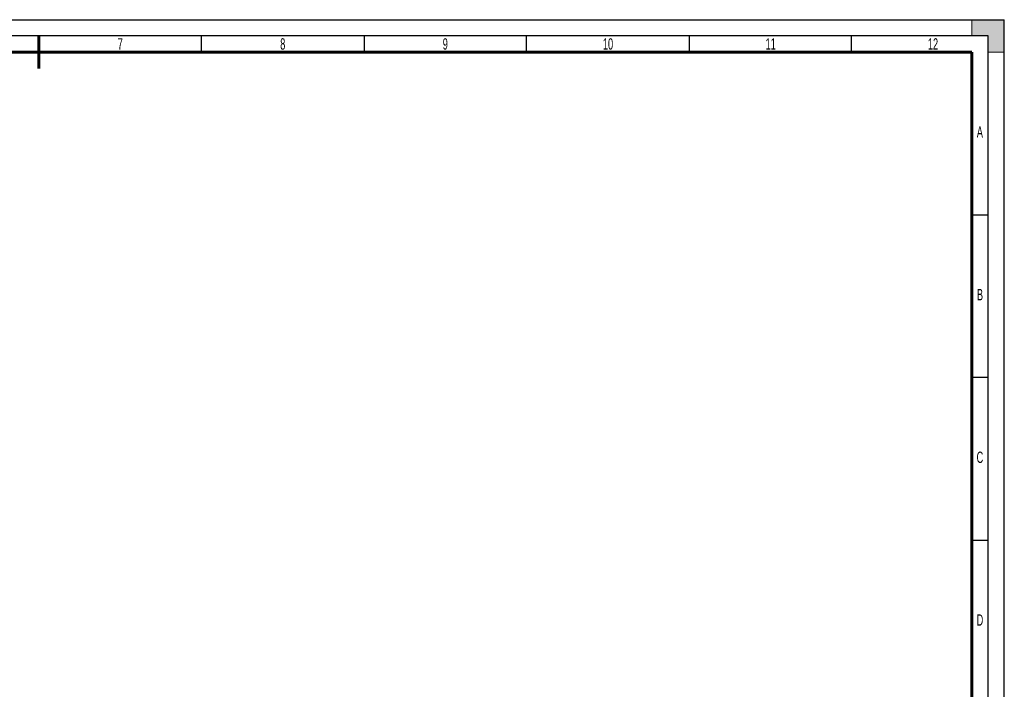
# Model space of a CAD drawing. Header units: millimetres. Extents: x 0 to 594, y 0 to 420.
# Tile 3 of 3: x 291 to 594, y 214 to 420. Entities that reach past the tile are written whole.
import ezdxf

# ---------------------------------------------------------------- set-up
doc = ezdxf.new("R2010")
doc.units = ezdxf.units.MM
doc.layers.add('BORDER', color=7, linetype='Continuous')
doc.layers.add('TRIM', color=7, linetype='Continuous')
doc.styles.add('SLDTEXTSTYLE0', font='TXT', dxfattribs={"width": 0.605})

msp = doc.modelspace()

# ---------------------------------------------------------------- hatches: boundary and pattern name
at = {"layer": 'TRIM'}
for points in [[(589, 415), (589, 412), (594, 412), (594, 420), (584, 420), (584, 415)], [(594, 412), (589, 412), (589, 410), (594, 410)]]:
    msp.add_hatch(color=256, dxfattribs=at).paths.add_polyline_path(points, flags=0)

# ---------------------------------------------------------------- linework, layer by layer
at = {"layer": 'BORDER'}
for p in [(0, 420), (594, 0)]:
    msp.add_line(p, (594, 420), dxfattribs=at)
at = {"layer": 'BORDER', "linetype": 'Continuous', "lineweight": 30}
for p, q in [((589, 415), (15, 415)), ((347, 410), (347, 415)), ((397, 415), (397, 410)), ((447, 410), (447, 415)), ((497, 415), (497, 410)), ((547, 410), (547, 415)), ((589, 5), (589, 415)), ((584, 360), (589, 360)), ((589, 310), (584, 310)), ((584, 260), (589, 260))]:
    msp.add_line(p, q, dxfattribs=at)
at = {"layer": 'BORDER', "linetype": 'Continuous', "lineweight": 60}
for p, q in [((297, 415), (297, 405)), ((584, 410), (20, 410)), ((584, 10), (584, 410))]:
    msp.add_line(p, q, dxfattribs=at)
at = {"layer": 'TRIM', "linetype": 'Continuous', "lineweight": 0}
for p, q in [((584, 420), (584, 415)), ((594, 420), (584, 420)), ((594, 410), (594, 420)), ((589, 410), (594, 410))]:
    msp.add_line(p, q, dxfattribs=at)
at = {"layer": 'TRIM', "lineweight": 0}
for p, q in [((584, 415), (589, 415)), ((589, 415), (589, 410))]:
    msp.add_line(p, q, dxfattribs=at)

# ---------------------------------------------------------------- texts
at = {"layer": 'BORDER', "color": 7, "char_height": 3.5, "attachment_point": 2, "style": 'SLDTEXTSTYLE0'}
for s, insert in [('7', (322, 414.3)), ('8', (372, 414.3)), ('9', (422, 414.3)), ('10', (472.07, 414.3)), ('11', (522.13, 414.3)), ('12', (572.06, 414.3)), ('A', (586.48, 387.25)), ('B', (586.52, 337.25)), ('C', (586.49, 287.25)), ('D', (586.5, 237.25))]:
    msp.add_mtext(s, dxfattribs=dict(at, insert=insert))

doc.saveas('drawing.dxf')
